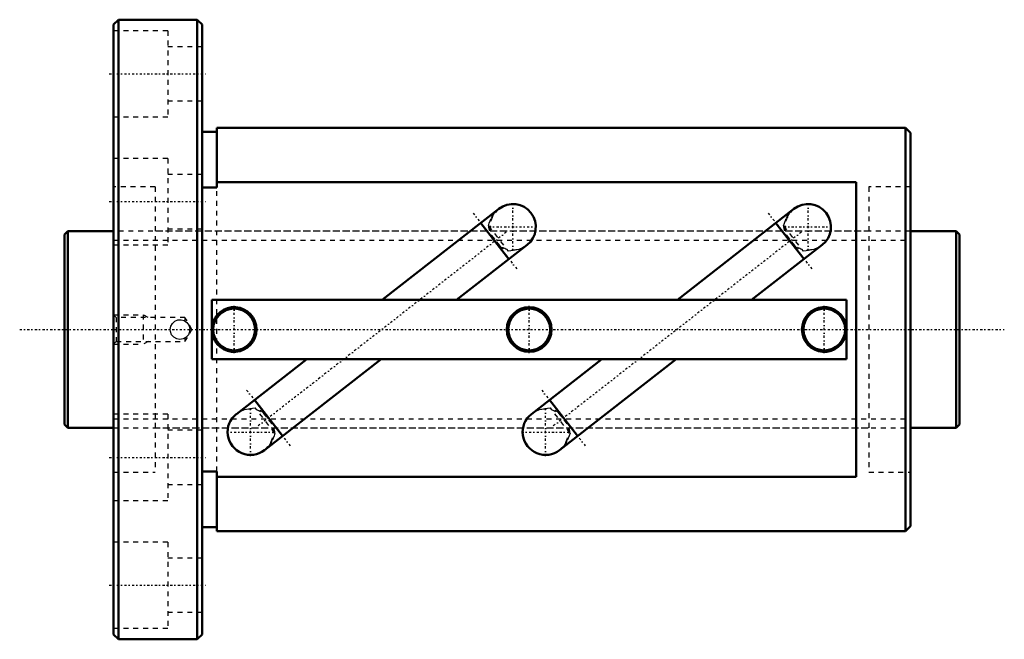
# Model space of a CAD drawing. Header units: millimetres. Extents: x -9 to 191, y -63 to 63.
import ezdxf

# ---------------------------------------------------------------- set-up
doc = ezdxf.new("R2010")
doc.units = ezdxf.units.MM
doc.linetypes.add('Center', pattern=[1.5, 0.45, -0.5, 0.05, -0.5])
doc.linetypes.add('Dashed', pattern=[2, 1, -1])
for name, color, linetype, lineweight in [('2d ConnectionPoints', 7, 'Continuous', 50), ('AM_0', 7, 'Continuous', 50), ('AM_5', 3, 'Continuous', 25), ('AM_7', 7, 'Center', 25), ('AM_9', 6, 'Dashed', 25)]:
    doc.layers.add(name, color=color, linetype=linetype, lineweight=lineweight)

# ---------------------------------------------------------------- blocks, each defined once
blk = doc.blocks.new('1_BIF4020V_5RR_Nut_0_in_BIF4020V_5RRG0_182LC0_000_0')
at = {"layer": 'AM_0'}
for p, q in [((11, 63), (10, 62)), ((27, 63), (11, 63)), ((11, 63), (11, -63)), ((28, 62), (27, 63)), ((27, 63), (27, -63)), ((10, 62), (10, -62)), ((28, 62), (28, -62)), ((31, 40.2), (28, 40.2)), ((31, 41), (31, 28.85)), ((171, 41), (31, 41)), ((172, 40), (171, 41)), ((171, 41), (171, -41)), ((172, 40), (172, -40)), ((31, 28.85), (28, 28.85)), ((161, 29.95), (31, 29.95)), ((161, -29.95), (161, 29.95)), ((88.33, 24.52), (64.63, 6)), ((148.33, 24.52), (124.63, 6)), ((90.39, 14.33), (84.66, 21.65)), ((150.39, 14.33), (144.66, 21.65)), ((79.73, 6), (94.05, 17.19)), ((139.73, 6), (154.05, 17.19)), ((159, 6), (30, 6)), ((30, 6), (30, -6)), ((159, -6), (159, 6)), ((30, -6), (159, -6)), ((49.27, -6), (34.95, -17.19)), ((40.67, -24.52), (64.37, -6)), ((109.27, -6), (94.95, -17.19)), ((100.67, -24.52), (124.37, -6)), ((38.61, -14.33), (44.34, -21.65)), ((98.61, -14.33), (104.34, -21.65)), ((28, -28.85), (31, -28.85)), ((31, -28.85), (31, -41)), ((31, -29.95), (161, -29.95)), ((171, -41), (172, -40)), ((28, -40.2), (31, -40.2)), ((31, -41), (171, -41)), ((10, -62), (11, -63)), ((27, -63), (28, -62)), ((11, -63), (27, -63))]:
    blk.add_line(p, q, dxfattribs=at)
for centre, radius in [((34.5, 0), 4.25), ((94.5, 0), 4.55), ((94.5, 0), 4.25), ((154.5, 0), 4.25)]:
    blk.add_circle(centre, radius, dxfattribs=at)
for centre, radius, start, end in [((91.19, 20.85), 4.65, 308, 128), ((151.19, 20.85), 4.65, 308, 128), ((34.5, 0), 4.55, 188.5019, 171.4981), ((154.5, 0), 4.55, 8.5019, 351.4981), ((37.81, -20.85), 4.65, 128, 308), ((97.81, -20.85), 4.65, 128, 308)]:
    blk.add_arc(centre, radius, start, end, dxfattribs=at)
at = {"layer": 'AM_5', "linetype": 'Dashed'}
for p, q in [((10, 3), (16, 3)), ((17, 2.46), (16, 3)), ((16, 3), (16, -3)), ((10, -3), (16, -3)), ((17, -2.46), (16, -3))]:
    blk.add_line(p, q, dxfattribs=at)
at = {"layer": 'AM_7'}
for p, q in [((9.1, 52), (28.9, 52)), ((9.1, 26), (28.9, 26)), ((91.19, 15.97), (91.19, 25.73)), ((151.19, 15.97), (151.19, 25.73)), ((83.11, 23.64), (91.95, 12.33)), ((143.11, 23.64), (151.95, 12.33)), ((86.31, 20.85), (96.07, 20.85)), ((146.31, 20.85), (156.07, 20.85)), ((89.83, 19.79), (39.17, -19.79)), ((149.83, 19.79), (99.17, -19.79)), ((34.5, -4.78), (34.5, 4.78)), ((94.5, -4.78), (94.5, 4.78)), ((154.5, -4.78), (154.5, 4.78)), ((37.05, -12.33), (45.89, -23.64)), ((97.05, -12.33), (105.89, -23.64)), ((37.81, -25.73), (37.81, -15.97)), ((97.81, -25.73), (97.81, -15.97)), ((32.93, -20.85), (42.69, -20.85)), ((92.93, -20.85), (102.69, -20.85)), ((9.1, -26), (28.9, -26)), ((9.1, -52), (28.9, -52))]:
    blk.add_line(p, q, dxfattribs=at)
at = {"layer": 'AM_9'}
for p, q in [((21, 60.75), (10, 60.75)), ((21, 60.75), (21, 43.25)), ((28, 57.5), (21, 57.5)), ((21, 46.5), (28, 46.5)), ((10, 43.25), (21, 43.25)), ((21, 34.75), (10, 34.75)), ((21, 34.75), (21, 17.25)), ((28, 31.5), (21, 31.5)), ((18.45, 29), (10, 29)), ((18.45, 29), (18.45, -29)), ((31, -28.85), (31, 28.85)), ((172, 29), (163.55, 29)), ((163.55, 29), (163.55, -29)), ((88.21, 24.42), (88.62, 24.72)), ((148.21, 24.42), (148.62, 24.72)), ((21, 20.5), (28, 20.5)), ((86.2, 21.07), (90.19, 15.96)), ((146.2, 21.07), (150.19, 15.96)), ((163.55, 20), (18.45, 20)), ((86.85, 19.18), (86.7, 19.05)), ((86.8, 19.13), (88.46, 17.01)), ((88.51, 17.05), (86.85, 19.18)), ((146.85, 19.18), (146.7, 19.05)), ((146.8, 19.13), (148.46, 17.01)), ((148.51, 17.05), (146.85, 19.18)), ((10, 17.25), (21, 17.25)), ((88.51, 17.05), (88.36, 16.93)), ((94.18, 17.3), (93.95, 17.11)), ((148.51, 17.05), (148.36, 16.93)), ((154.18, 17.3), (153.95, 17.11)), ((10.54, 2.46), (10, 3)), ((24.5, 2.46), (10.54, 2.46)), ((10.54, 2.46), (10.54, -2.46)), ((25.92, 0), (24.5, 2.46)), ((24.5, 2.46), (24.5, 1.73)), ((21.51, -0.16), (21.5, 0.13)), ((24.39, 1.79), (24.5, 1.73)), ((24.5, -2.46), (25.92, 0)), ((24.5, -1.73), (24.27, -1.85)), ((24.5, -1.73), (24.5, -2.46)), ((10, -3), (10.54, -2.46)), ((10.54, -2.46), (24.5, -2.46)), ((42.8, -21.07), (38.81, -15.96)), ((102.8, -21.07), (98.81, -15.96)), ((21, -17.25), (10, -17.25)), ((21, -17.25), (21, -34.75)), ((34.82, -17.3), (35.05, -17.11)), ((40.49, -17.05), (40.64, -16.93)), ((40.49, -17.05), (42.15, -19.18)), ((42.2, -19.13), (40.54, -17.01)), ((94.82, -17.3), (95.05, -17.11)), ((100.49, -17.05), (100.64, -16.93)), ((100.49, -17.05), (102.15, -19.18)), ((102.2, -19.13), (100.54, -17.01)), ((18.45, -20), (163.55, -20)), ((42.15, -19.18), (42.3, -19.05)), ((102.15, -19.18), (102.3, -19.05)), ((28, -20.5), (21, -20.5)), ((40.79, -24.42), (40.38, -24.72)), ((100.79, -24.42), (100.38, -24.72)), ((10, -29), (18.45, -29)), ((163.55, -29), (172, -29)), ((21, -31.5), (28, -31.5)), ((10, -34.75), (21, -34.75)), ((21, -43.25), (10, -43.25)), ((21, -43.25), (21, -60.75)), ((28, -46.5), (21, -46.5)), ((21, -57.5), (28, -57.5)), ((10, -60.75), (21, -60.75))]:
    blk.add_line(p, q, dxfattribs=at)
for points in [[(86.2, 21.07), (86.38, 21.64), (86.84, 22.74), (87.52, 23.76), (87.98, 24.23)], [(146.2, 21.07), (146.38, 21.64), (146.84, 22.74), (147.52, 23.76), (147.98, 24.23)], [(93.95, 17.11), (93.83, 17.02), (93.15, 16.6), (92.39, 16.29), (91.61, 16.1), (90.79, 16), (90.19, 15.96)], [(153.95, 17.11), (153.83, 17.02), (153.15, 16.6), (152.39, 16.29), (151.61, 16.1), (150.79, 16), (150.19, 15.96)], [(21.5, 0), (21.61, 0.66), (21.94, 1.25), (22.44, 1.69), (23.06, 1.95), (23.73, 1.99), (24.37, 1.8), (24.91, 1.41), (25.3, 0.87), (25.49, 0.22), (25.45, -0.45), (25.19, -1.07), (24.75, -1.56), (24.16, -1.89), (23.49, -2), (22.84, -1.89), (22.25, -1.56), (21.8, -1.06), (21.55, -0.44), (21.5, 0)], [(35.05, -17.11), (35.17, -17.02), (35.85, -16.6), (36.61, -16.29), (37.39, -16.1), (38.21, -16), (38.81, -15.96)], [(95.05, -17.11), (95.17, -17.02), (95.85, -16.6), (96.61, -16.29), (97.39, -16.1), (98.21, -16), (98.81, -15.96)], [(42.8, -21.07), (42.62, -21.64), (42.16, -22.74), (41.48, -23.76), (41.02, -24.23)], [(102.8, -21.07), (102.62, -21.64), (102.16, -22.74), (101.48, -23.76), (101.02, -24.23)]]:
    blk.add_lwpolyline(points, dxfattribs=at)
for centre, radius, start, end in [((91.19, 20.85), 4.65, 128, 201.1347), ((151.19, 20.85), 4.65, 128, 201.1347), ((91.19, 20.85), 4.65, 218, 308), ((151.19, 20.85), 4.65, 218, 308), ((23.5, 0), 2, 0, 2.8057), ((37.81, -20.85), 4.65, 38, 128), ((97.81, -20.85), 4.65, 38, 128), ((37.81, -20.85), 4.65, 308, 21.1347), ((97.81, -20.85), 4.65, 308, 21.1347)]:
    blk.add_arc(centre, radius, start, end, dxfattribs=at)
for centre, major_axis, start_param, end_param in [((89.88, 19.83), (2.86, -3.66), 3.940307, 4.418033), ((149.88, 19.83), (2.86, -3.66), 3.940307, 4.418033), ((89.88, 19.83), (2.86, -3.66), 5.006745, 5.484471), ((149.88, 19.83), (2.86, -3.66), 5.006745, 5.484471), ((39.12, -19.83), (-2.86, 3.66), 5.006745, 5.484471), ((99.12, -19.83), (-2.86, 3.66), 5.006745, 5.484471), ((39.12, -19.83), (-2.86, 3.66), 3.940307, 4.418033), ((99.12, -19.83), (-2.86, 3.66), 3.940307, 4.418033)]:
    blk.add_ellipse(centre, major_axis=major_axis, ratio=0.642788, start_param=start_param, end_param=end_param, dxfattribs=at)
blk = doc.blocks.new('2_BIF4020V_5RR000_Shaft_0_in_BIF4020V_5RRG0_182LC0_000_0')
at = {"layer": 'AM_0'}
for p, q in [((0.7, 20), (0, 19.3)), ((0, 19.3), (0, -19.3)), ((10, 20), (0.7, 20)), ((0.7, 20), (0.7, -20)), ((181.3, 20), (172, 20)), ((182, 19.3), (181.3, 20)), ((181.3, 20), (181.3, -20)), ((182, 19.3), (182, -19.3)), ((0, -19.3), (0.7, -20)), ((0.7, -20), (10, -20)), ((172, -20), (181.3, -20)), ((181.3, -20), (182, -19.3))]:
    blk.add_line(p, q, dxfattribs=at)
at = {"layer": 'AM_5', "linetype": 'Dashed'}
for p, q in [((10, 18.1595), (172, 18.1595)), ((10, -18.1595), (172, -18.1595))]:
    blk.add_line(p, q, dxfattribs=at)
at = {"layer": 'AM_7'}
blk.add_line((-9.1, 0), (191.1, 0), dxfattribs=at)
at = {"layer": 'AM_9'}
for p, q in [((172, 20), (10, 20)), ((10, -20), (172, -20))]:
    blk.add_line(p, q, dxfattribs=at)

msp = doc.modelspace()

# ---------------------------------------------------------------- linework, layer by layer
at = {"layer": '2d ConnectionPoints'}
for p in [(0, 0), (10, 0)]:
    msp.add_point(p, dxfattribs=at)

# ---------------------------------------------------------------- block references
for name in ['1_BIF4020V_5RR_Nut_0_in_BIF4020V_5RRG0_182LC0_000_0', '2_BIF4020V_5RR000_Shaft_0_in_BIF4020V_5RRG0_182LC0_000_0']:
    msp.add_blockref(name, (0, 0))

doc.saveas('drawing.dxf')
